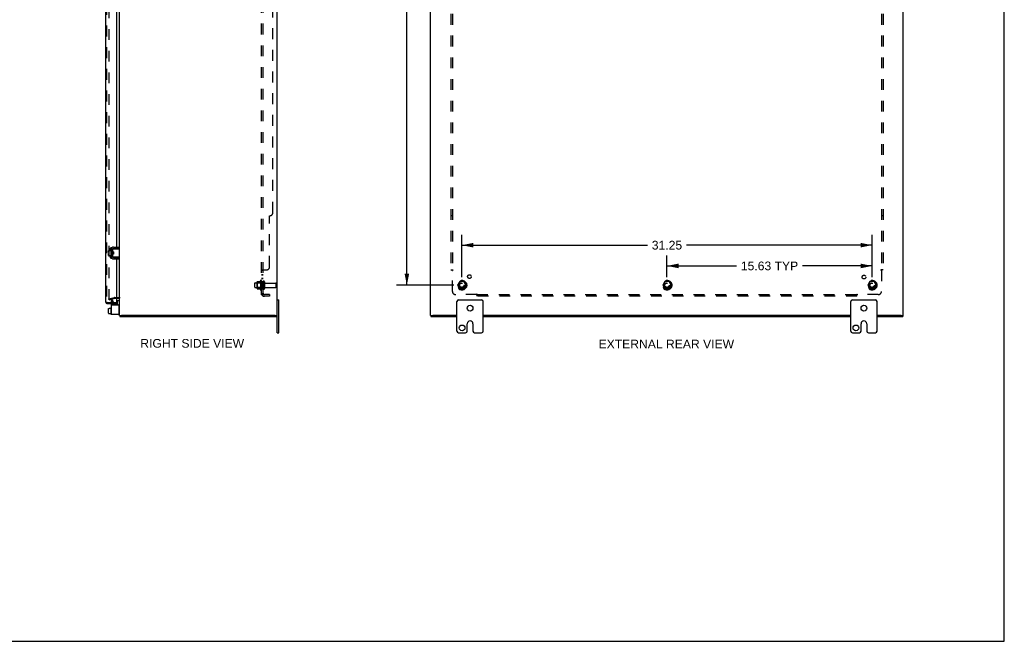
# Model space of a CAD drawing. Header units: inches. Extents: x 0 to 150, y 0 to 97.
# Tile 6 of 7: x 75 to 150, y 0 to 47. Entities that reach past the tile are written whole.
import ezdxf

# ---------------------------------------------------------------- set-up
doc = ezdxf.new("R2010")
doc.units = ezdxf.units.IN
doc.header["$LTSCALE"] = 8.25
doc.header["$MEASUREMENT"] = 0
doc.linetypes.add('HIDDEN', pattern=[0.2, 0.1, -0.1])
doc.layers.get('0').update_dxf_attribs({"linetype": 'CONTINUOUS'})
for name, color, linetype in [('DEFAULT_2', 8, 'HIDDEN'), ('DIMENSIONS', 7, 'CONTINUOUS'), ('DOOR_ASSEMBLY', 7, 'CONTINUOUS'), ('SUBPANEL', 7, 'CONTINUOUS')]:
    doc.layers.add(name, color=color, linetype=linetype)
doc.styles.get("Standard").update_dxf_attribs({"font": 'arial.ttf'})
doc.dimstyles.new('DIMSTYLE_1', dxfattribs={"dimtxt": 0.661765, "dimasz": 0.882353, "dimexe": 0.09, "dimexo": 0.07, "dimgap": 0.0375, "dimtad": 0, "dimtih": 1, "dimtoh": 1, "dimzin": 4, "dimdsep": 46, "dimtxsty": 'Standard', "dimblk": '_FILLED', "dimblk1": '_FILLED', "dimblk2": '_FILLED', "dimcen": 0.09, "dimadec": 3, "dimazin": 1, "dimtfac": 1, "dimtdec": 3, "dimtofl": 0, "dimtmove": 0, "dimatfit": 3, "dimldrblk": '_FILLED', "dimfxl": 0, "dimtolj": 1, "dimtzin": 4, "dimarcsym": 0})

# ---------------------------------------------------------------- blocks, each defined once
blk = doc.blocks.new('_FILLED')
at = {"color": 0, "linetype": 'ByBlock'}
blk.add_solid([(0, 0), (-1, 0.2), (-1, -0.2)], dxfattribs=at)
blk = doc.blocks.new('*D11')
at = {"layer": 'DIMENSIONS', "color": 2, "linetype": 'Continuous'}
for p, q in [((108.061, 70.356), (103.7, 70.356)), ((104.494, 70.356), (104.494, 49.393)), ((104.494, 27.106), (104.494, 48.07)), ((108.061, 27.106), (103.7, 27.106))]:
    blk.add_line(p, q, dxfattribs=at)
at = {"layer": 'DIMENSIONS', "color": 2, "linetype": 'Continuous', "xscale": 0.8823529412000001, "yscale": 0.8823529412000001, "zscale": 0.8823529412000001}
for p, rotation in [((104.494, 70.356), 90), ((104.494, 27.106), 270)]:
    blk.add_blockref('_FILLED', p, dxfattribs=dict(at, rotation=rotation))
at = {"layer": 'DIMENSIONS', "color": 2, "linetype": 'Continuous', "insert": (104.494, 49.062), "char_height": 0.6618, "width": 2.31249, "attachment_point": 2, "line_spacing_factor": 0.9}
blk.add_mtext('43.25', dxfattribs=at)
blk = doc.blocks.new('*D12')
at = {"layer": 'DIMENSIONS', "color": 2, "linetype": 'Continuous'}
for p, q in [((108.679, 27.724), (108.679, 30.946)), ((139.929, 27.724), (139.929, 30.946)), ((108.679, 30.152), (122.817, 30.152)), ((139.929, 30.152), (125.791, 30.152))]:
    blk.add_line(p, q, dxfattribs=at)
at = {"layer": 'DIMENSIONS', "color": 2, "linetype": 'Continuous', "xscale": 0.8823529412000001, "yscale": 0.8823529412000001, "zscale": 0.8823529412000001, "rotation": 180}
blk.add_blockref('_FILLED', (108.679, 30.152), dxfattribs=at)
at = {"layer": 'DIMENSIONS', "color": 2, "linetype": 'Continuous', "xscale": 0.8823529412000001, "yscale": 0.8823529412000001, "zscale": 0.8823529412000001}
blk.add_blockref('_FILLED', (139.929, 30.152), dxfattribs=at)
at = {"layer": 'DIMENSIONS', "color": 2, "linetype": 'Continuous', "insert": (124.304, 30.483), "char_height": 0.6618, "width": 2.31249, "attachment_point": 2, "line_spacing_factor": 0.9}
blk.add_mtext('31.25', dxfattribs=at)
blk = doc.blocks.new('*D13')
at = {"layer": 'DIMENSIONS', "color": 2, "linetype": 'Continuous'}
for p, q in [((124.304, 27.724), (124.304, 29.367)), ((139.929, 27.724), (139.929, 29.367)), ((124.304, 28.573), (129.604, 28.573)), ((139.929, 28.573), (134.628, 28.573))]:
    blk.add_line(p, q, dxfattribs=at)
at = {"layer": 'DIMENSIONS', "color": 2, "linetype": 'Continuous', "xscale": 0.8823529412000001, "yscale": 0.8823529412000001, "zscale": 0.8823529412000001, "rotation": 180}
blk.add_blockref('_FILLED', (124.304, 28.573), dxfattribs=at)
at = {"layer": 'DIMENSIONS', "color": 2, "linetype": 'Continuous', "xscale": 0.8823529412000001, "yscale": 0.8823529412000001, "zscale": 0.8823529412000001}
blk.add_blockref('_FILLED', (139.929, 28.573), dxfattribs=at)
at = {"layer": 'DIMENSIONS', "color": 2, "linetype": 'Continuous', "insert": (132.116, 28.904), "char_height": 0.6618, "width": 4.36174, "attachment_point": 2, "line_spacing_factor": 0.9}
blk.add_mtext('15.63 TYP', dxfattribs=at)

msp = doc.modelspace()

# ---------------------------------------------------------------- linework, layer by layer
at = {"color": 7, "linetype": 'Continuous'}
for p, q in [((150, 0), (150, 97.059)), ((82.579, 29.899), (82.579, 30.003)), ((81.76, 29.59), (81.76, 29.726)), ((81.76, 29.59), (81.828, 29.59)), ((81.76, 29.522), (81.828, 29.522)), ((81.76, 29.376), (81.76, 29.522)), ((81.77, 29.736), (81.935, 29.736)), ((81.77, 29.366), (81.935, 29.366)), ((81.828, 29.522), (81.828, 29.59)), ((81.935, 29.8), (81.935, 29.313)), ((81.945, 29.81), (81.965, 29.81)), ((81.945, 29.303), (81.965, 29.303)), ((81.975, 29.87), (81.978, 29.87)), ((82.079, 29.839), (82.079, 29.274)), ((82.083, 29.668), (82.079, 29.675)), ((82.079, 29.467), (82.086, 29.455)), ((82.083, 29.674), (82.083, 29.859)), ((82.083, 29.254), (82.083, 29.439)), ((82.087, 29.569), (82.085, 29.591)), ((82.089, 29.537), (82.087, 29.569)), ((82.09, 29.516), (82.089, 29.537)), ((82.093, 29.869), (82.612, 29.869)), ((82.143, 29.649), (82.093, 29.649)), ((82.143, 29.464), (82.093, 29.464)), ((82.101, 29.637), (82.094, 29.649)), ((82.106, 29.649), (82.1, 29.639)), ((82.119, 29.464), (82.125, 29.473)), ((82.124, 29.476), (82.131, 29.464)), ((82.137, 29.569), (82.135, 29.59)), ((82.579, 29.899), (82.139, 29.899)), ((82.143, 29.649), (82.143, 29.464)), ((82.54, 29.251), (82.532, 29.254)), ((82.612, 29.244), (82.612, 29.869)), ((81.975, 29.243), (81.978, 29.243)), ((82.612, 29.244), (82.093, 29.244)), ((82.139, 29.214), (82.579, 29.214)), ((82.579, 29.214), (82.579, 29.11)), ((82.425, 25.934), (82.425, 25.619)), ((82.435, 25.944), (82.572, 25.944)), ((94.612, 25.981), (94.747, 25.981)), ((94.747, 23.481), (94.747, 25.981)), ((108.304, 23.606), (108.304, 25.856)), ((108.429, 25.981), (110.179, 25.981)), ((110.304, 23.606), (110.304, 25.856)), ((138.304, 23.606), (138.304, 25.856)), ((138.429, 25.981), (140.179, 25.981)), ((140.304, 23.606), (140.304, 25.856)), ((81.76, 24.967), (81.76, 25.322)), ((81.77, 25.333), (81.828, 25.333)), ((81.77, 25.332), (81.828, 25.332)), ((81.77, 24.956), (81.828, 24.956)), ((81.77, 24.955), (81.828, 24.955)), ((81.828, 25.348), (81.935, 25.348)), ((81.828, 25.332), (81.828, 25.348)), ((81.828, 24.939), (81.828, 24.956)), ((81.828, 24.939), (81.935, 24.939)), ((81.935, 25.39), (81.935, 24.903)), ((81.945, 25.4), (81.965, 25.4)), ((81.945, 24.893), (81.965, 24.893)), ((82.532, 24.881), (82.519, 24.881)), ((82.612, 24.806), (82.757, 24.806)), ((82.632, 24.806), (82.632, 24.731)), ((94.465, 24.806), (94.612, 24.806)), ((94.582, 24.806), (94.582, 24.731)), ((106.304, 24.806), (106.454, 24.806)), ((106.329, 24.806), (106.329, 24.731)), ((142.154, 24.806), (142.304, 24.806)), ((142.279, 24.806), (142.279, 24.731)), ((109.085, 23.606), (109.085, 24.169)), ((109.522, 24.169), (109.522, 23.606)), ((139.085, 23.606), (139.085, 24.169)), ((139.522, 24.169), (139.522, 23.606)), ((94.612, 23.481), (94.747, 23.481)), ((108.429, 23.481), (108.96, 23.481)), ((109.647, 23.481), (110.179, 23.481)), ((138.429, 23.481), (138.96, 23.481)), ((139.647, 23.481), (140.179, 23.481)), ((0, 0), (150, 0))]:
    msp.add_line(p, q, dxfattribs=at)
at = {"color": 3, "linetype": 'Continuous'}
for p, q in [((94.612, 24.808), (94.612, 72.655)), ((106.304, 24.808), (106.304, 72.655)), ((142.304, 24.808), (142.304, 72.655)), ((82.612, 29.869), (82.612, 48.419)), ((82.139, 30.003), (82.579, 30.003)), ((81.975, 29.87), (81.975, 29.243)), ((82.139, 29.11), (82.579, 29.11)), ((82.612, 24.808), (82.612, 29.244)), ((81.975, 25.619), (82.519, 25.619)), ((81.975, 25.619), (81.975, 24.881)), ((82.364, 26.106), (82.542, 26.106)), ((82.579, 24.941), (82.579, 25.559)), ((82.519, 24.881), (81.975, 24.881)), ((94.457, 24.806), (82.767, 24.806)), ((94.612, 23.481), (94.612, 24.806)), ((108.304, 24.806), (106.459, 24.806)), ((138.304, 24.806), (110.304, 24.806)), ((142.149, 24.806), (140.304, 24.806)), ((82.632, 24.731), (94.582, 24.731)), ((106.329, 24.731), (108.304, 24.731)), ((110.304, 24.731), (138.304, 24.731)), ((140.304, 24.731), (142.279, 24.731))]:
    msp.add_line(p, q, dxfattribs=at)
at = {"color": 7, "linetype": 'Continuous'}
for points in [[(82.085, 29.591), (82.085, 29.601), (82.084, 29.611), (82.083, 29.621), (82.082, 29.63), (82.082, 29.638), (82.081, 29.646), (82.08, 29.653), (82.08, 29.66), (82.079, 29.666), (82.079, 29.666)], [(82.083, 29.674), (82.083, 29.672), (82.083, 29.67), (82.083, 29.669), (82.083, 29.667), (82.084, 29.666), (82.084, 29.664), (82.084, 29.663), (82.084, 29.661), (82.085, 29.66), (82.085, 29.659), (82.085, 29.658), (82.086, 29.657), (82.086, 29.656), (82.087, 29.655), (82.087, 29.654), (82.088, 29.653), (82.088, 29.652), (82.089, 29.651), (82.089, 29.651), (82.09, 29.65), (82.091, 29.65), (82.091, 29.649), (82.092, 29.649), (82.093, 29.649)], [(82.093, 29.464), (82.092, 29.464), (82.091, 29.463), (82.091, 29.463), (82.09, 29.463), (82.089, 29.462), (82.089, 29.461), (82.088, 29.461), (82.088, 29.46), (82.087, 29.459), (82.087, 29.458), (82.086, 29.457), (82.086, 29.456), (82.086, 29.455), (82.085, 29.454), (82.085, 29.453), (82.084, 29.451), (82.084, 29.45), (82.084, 29.449), (82.084, 29.447), (82.083, 29.446), (82.083, 29.444), (82.083, 29.443), (82.083, 29.441), (82.083, 29.439)], [(82.094, 29.464), (82.094, 29.47), (82.093, 29.478), (82.092, 29.487), (82.091, 29.496), (82.091, 29.506), (82.09, 29.516)], [(82.11, 29.577), (82.11, 29.584), (82.109, 29.592), (82.108, 29.599), (82.107, 29.606), (82.106, 29.612), (82.106, 29.618), (82.105, 29.623), (82.104, 29.627), (82.103, 29.631), (82.102, 29.634), (82.102, 29.636), (82.101, 29.637)], [(82.114, 29.536), (82.113, 29.552), (82.112, 29.561), (82.11, 29.577)], [(82.124, 29.476), (82.123, 29.477), (82.122, 29.479), (82.121, 29.482), (82.121, 29.486), (82.12, 29.49), (82.119, 29.495), (82.118, 29.501), (82.118, 29.507), (82.117, 29.514), (82.116, 29.521), (82.115, 29.529), (82.114, 29.536)], [(82.135, 29.59), (82.135, 29.601), (82.134, 29.611), (82.133, 29.621), (82.132, 29.63), (82.132, 29.638), (82.131, 29.646), (82.131, 29.649)], [(82.139, 29.526), (82.138, 29.547), (82.137, 29.569)], [(82.143, 29.477), (82.143, 29.477), (82.142, 29.486), (82.141, 29.495), (82.141, 29.505), (82.14, 29.515), (82.139, 29.526)], [(82.532, 29.859), (82.54, 29.861), (82.543, 29.862), (82.546, 29.864), (82.549, 29.865), (82.552, 29.865), (82.555, 29.866), (82.558, 29.867), (82.56, 29.867), (82.563, 29.868), (82.565, 29.868), (82.567, 29.869), (82.569, 29.869), (82.571, 29.869)], [(82.571, 29.244), (82.569, 29.244), (82.567, 29.244), (82.565, 29.244), (82.563, 29.245), (82.56, 29.245), (82.558, 29.246), (82.555, 29.246), (82.552, 29.247), (82.549, 29.248), (82.546, 29.249), (82.543, 29.25), (82.54, 29.251)]]:
    msp.add_lwpolyline(points, dxfattribs=at)
for centre in [(109.304, 25.356), (139.304, 25.356), (108.695, 23.856), (138.695, 23.856)]:
    msp.add_circle(centre, 0.219, dxfattribs=at)
at = {"color": 3, "linetype": 'Continuous'}
for centre, radius, start, end in [((82.139, 29.839), 0.164, 90, 180), ((82.139, 29.274), 0.164, 180, 270), ((82.519, 25.559), 0.06, 0, 90), ((82.542, 26.036), 0.07, 0, 90), ((82.519, 24.941), 0.06, 270, 360)]:
    msp.add_arc(centre, radius, start, end, dxfattribs=at)
at = {"color": 7, "linetype": 'Continuous'}
for centre, radius, start, end in [((81.77, 29.726), 0.01, 90, 180), ((81.77, 29.376), 0.01, 180, 270), ((81.945, 29.8), 0.01, 90, 180), ((81.945, 29.313), 0.01, 180, 270), ((81.965, 29.8), 0.01, 0, 90), ((81.965, 29.313), 0.01, 270, 360), ((82.139, 29.839), 0.06, 90, 180), ((82.139, 29.274), 0.06, 180, 270), ((82.093, 29.859), 0.01, 90, 144.8477), ((82.093, 29.254), 0.01, 214.70761, 270), ((82.435, 25.934), 0.01, 90, 180), ((82.572, 25.904), 0.04, 0, 90), ((108.429, 25.856), 0.125, 90, 180), ((110.179, 25.856), 0.125, 0, 90), ((138.429, 25.856), 0.125, 90, 180), ((140.179, 25.856), 0.125, 0, 90), ((81.945, 25.39), 0.01, 90, 180.00001), ((81.945, 24.903), 0.01, 179.99999, 270), ((81.965, 25.39), 0.01, 359.99999, 90), ((81.965, 24.903), 0.01, 270, 0.00001), ((82.532, 24.961), 0.08, 270, 360), ((109.304, 24.169), 0.219, 0, 180), ((139.304, 24.169), 0.219, 0, 180), ((108.429, 23.606), 0.125, 180, 270), ((108.96, 23.606), 0.125, 270.00009, 360), ((109.647, 23.606), 0.125, 180, 269.99991), ((110.179, 23.606), 0.125, 270, 360), ((138.429, 23.606), 0.125, 180, 270), ((138.96, 23.606), 0.125, 270.00009, 360), ((139.647, 23.606), 0.125, 180, 269.99991), ((140.179, 23.606), 0.125, 270, 360)]:
    msp.add_arc(centre, radius, start, end, dxfattribs=at)
for centre, major_axis, ratio, start_param, end_param in [((81.77, 25.322), (0, 0.0111), 0.898834, 6.283185, 7.853982), ((81.77, 25.321), (0, 0.0112), 0.889134, 0, 1.570796), ((81.77, 24.968), (0, 0.0114), 0.875492, 1.570796, 3.141593), ((81.77, 24.967), (0, 0.0113), 0.88616, 7.853982, 9.424778)]:
    msp.add_ellipse(centre, major_axis=major_axis, ratio=ratio, start_param=start_param, end_param=end_param, dxfattribs=at)
at = {"layer": 'DEFAULT_2', "color": 8, "linetype": 'HIDDEN'}
for p, q in [((81.8, 71.356), (81.8, 26.107)), ((92.912, 26.949), (92.912, 27.264)), ((92.942, 27.294), (93.537, 27.294)), ((93.076, 27.362), (93.076, 26.851)), ((93.096, 27.29), (93.076, 27.31)), ((93.087, 27.384), (93.315, 27.384)), ((93.392, 27.29), (93.096, 27.29)), ((93.096, 27.29), (93.096, 26.923)), ((93.342, 27.462), (93.342, 26.75)), ((93.392, 27.29), (93.412, 27.31)), ((93.392, 27.29), (93.392, 26.923)), ((93.412, 27.44), (93.412, 26.772)), ((93.537, 27.364), (93.537, 26.849)), ((93.647, 27.364), (93.647, 26.849)), ((93.71, 27.271), (94.507, 27.271)), ((94.537, 26.971), (94.537, 27.241)), ((108.516, 27.379), (108.361, 27.111)), ((108.361, 27.101), (108.516, 26.834)), ((108.833, 27.384), (108.524, 27.384)), ((108.996, 27.111), (108.842, 27.379)), ((108.842, 26.834), (108.996, 27.101)), ((124.141, 27.379), (123.986, 27.111)), ((123.986, 27.101), (124.141, 26.834)), ((124.458, 27.384), (124.149, 27.384)), ((124.621, 27.111), (124.467, 27.379)), ((124.467, 26.834), (124.621, 27.101)), ((139.766, 27.379), (139.611, 27.111)), ((139.611, 27.101), (139.766, 26.834)), ((140.083, 27.384), (139.774, 27.384)), ((140.246, 27.111), (140.092, 27.379)), ((140.092, 26.834), (140.246, 27.101)), ((92.942, 26.919), (93.537, 26.919)), ((93.096, 26.923), (93.076, 26.903)), ((93.087, 26.829), (93.315, 26.829)), ((93.392, 26.923), (93.096, 26.923)), ((93.392, 26.923), (93.412, 26.903)), ((93.71, 26.941), (94.507, 26.941)), ((108.833, 26.829), (108.524, 26.829)), ((124.458, 26.829), (124.149, 26.829)), ((140.083, 26.829), (139.774, 26.829)), ((81.8, 26.074), (82.184, 26.177)), ((81.819, 26.002), (81.8, 26.074)), ((81.819, 26.002), (82.204, 26.105)), ((81.975, 25.836), (81.975, 25.619)), ((81.989, 25.888), (82.03, 25.959)), ((82.12, 25.907), (82.03, 25.959)), ((82.12, 25.907), (82.079, 25.836)), ((82.079, 25.836), (82.079, 25.619)), ((82.214, 26.181), (82.542, 26.181)), ((82.214, 26.106), (82.364, 26.106))]:
    msp.add_line(p, q, dxfattribs=at)
for points in [[(81.8, 26.107), (81.8, 26.105), (81.8, 26.102), (81.801, 26.1), (81.802, 26.098)], [(81.819, 26.087), (81.817, 26.087), (81.815, 26.087), (81.813, 26.088), (81.811, 26.089), (81.809, 26.09), (81.807, 26.091), (81.806, 26.093), (81.804, 26.094), (81.803, 26.096), (81.802, 26.098)], [(81.824, 26.088), (81.822, 26.087), (81.82, 26.087), (81.819, 26.087)]]:
    msp.add_lwpolyline(points, dxfattribs=at)
for centre, radius in [((108.679, 27.106), 0.372), ((108.679, 27.106), 0.356), ((108.679, 27.106), 0.312), ((108.679, 27.106), 0.204), ((108.679, 27.106), 0.188), ((108.679, 27.106), 0.183), ((108.679, 27.106), 0.165), ((124.304, 27.106), 0.372), ((124.304, 27.106), 0.356), ((124.304, 27.106), 0.312), ((124.304, 27.106), 0.204), ((124.304, 27.106), 0.188), ((124.304, 27.106), 0.183), ((124.304, 27.106), 0.165), ((139.929, 27.106), 0.372), ((139.929, 27.106), 0.356), ((139.929, 27.106), 0.312), ((139.929, 27.106), 0.204), ((139.929, 27.106), 0.188), ((139.929, 27.106), 0.183), ((139.929, 27.106), 0.165)]:
    msp.add_circle(centre, radius, dxfattribs=at)
for centre, radius, start, end in [((92.942, 27.264), 0.03, 90, 180), ((93.218, 27.362), 0.141, 174.79195, 180), ((93.087, 27.374), 0.01, 90, 174.80617), ((93.296, 27.394), 0.01, 270, 336.03207), ((93.943, 27.106), 0.698, 149.33687, 156.03207), ((93.374, 27.44), 0.0384, 0, 145.55034), ((93.592, 27.364), 0.055, 0, 180), ((93.71, 27.334), 0.0625, 180, 270), ((94.507, 27.241), 0.03, 360, 90), ((108.37, 27.106), 0.01, 150.01268, 209.98829), ((108.524, 27.374), 0.01, 90.01235, 149.98915), ((108.833, 27.374), 0.01, 30.01204, 89.98872), ((108.988, 27.106), 0.01, 330.01268, 29.98829), ((123.995, 27.106), 0.01, 150.01268, 209.98829), ((124.149, 27.374), 0.01, 90.01235, 149.98915), ((124.458, 27.374), 0.01, 30.01204, 89.98872), ((124.613, 27.106), 0.01, 330.01268, 29.98829), ((139.62, 27.106), 0.01, 150.01268, 209.98829), ((139.774, 27.374), 0.01, 90.01235, 149.98915), ((140.083, 27.374), 0.01, 30.01204, 89.98872), ((140.238, 27.106), 0.01, 330.01268, 29.98829), ((92.942, 26.949), 0.03, 180, 270), ((93.218, 26.851), 0.141, 180, 185.20805), ((93.087, 26.839), 0.01, 185.19383, 270), ((93.296, 26.819), 0.01, 23.96793, 90), ((93.943, 27.106), 0.698, 203.96793, 210.66313), ((93.374, 26.772), 0.0384, 214.44966, 360), ((93.592, 26.849), 0.055, 180, 360), ((93.71, 26.879), 0.0625, 90, 180), ((94.507, 26.971), 0.03, 270, 0), ((108.524, 26.839), 0.01, 210.01204, 269.98872), ((108.833, 26.839), 0.01, 270.01235, 329.98915), ((124.149, 26.839), 0.01, 210.01204, 269.98872), ((124.458, 26.839), 0.01, 270.01235, 329.98915), ((139.774, 26.839), 0.01, 210.01204, 269.98872), ((140.083, 26.839), 0.01, 270.01235, 329.98915), ((82.079, 25.836), 0.104, 150, 180), ((82.214, 26.066), 0.115, 90, 105), ((82.214, 26.066), 0.04, 90, 105), ((82.542, 26.036), 0.145, 42.98581, 90)]:
    msp.add_arc(centre, radius, start, end, dxfattribs=at)
at = {"layer": 'DOOR_ASSEMBLY', "color": 3, "linetype": 'Continuous'}
for p, q in [((81.539, 71.618), (81.539, 25.845)), ((82.364, 48.285), (82.364, 30.003)), ((81.923, 29.736), (81.923, 29.913)), ((81.923, 29.2), (81.923, 29.366)), ((81.973, 29.963), (82.029, 29.963)), ((82.079, 29.846), (82.079, 29.674)), ((82.079, 29.466), (82.079, 29.267)), ((82.364, 29.899), (82.364, 29.869)), ((82.029, 29.15), (81.973, 29.15)), ((82.364, 29.244), (82.364, 29.214)), ((82.364, 29.11), (82.364, 25.791)), ((81.684, 25.7), (82.364, 25.7))]:
    msp.add_line(p, q, dxfattribs=at)
at = {"layer": 'DOOR_ASSEMBLY', "color": 8, "linetype": 'HIDDEN'}
for p, q in [((81.614, 71.618), (81.614, 25.845)), ((82.349, 25.775), (81.684, 25.775)), ((81.923, 25.775), (81.923, 25.7)), ((82.079, 25.775), (82.079, 25.7))]:
    msp.add_line(p, q, dxfattribs=at)
at = {"layer": 'DOOR_ASSEMBLY', "color": 7, "linetype": 'Continuous'}
for p, q in [((82.349, 25.775), (82.364, 25.775)), ((82.364, 25.775), (82.364, 25.7))]:
    msp.add_line(p, q, dxfattribs=at)
at = {"layer": 'DOOR_ASSEMBLY', "color": 3, "linetype": 'Continuous'}
for centre, radius, start, end in [((81.973, 29.913), 0.05, 90, 180), ((82.029, 29.913), 0.05, 87.76968, 90), ((81.973, 29.2), 0.05, 180, 270), ((82.029, 29.2), 0.05, 270, 272.23032), ((81.684, 25.845), 0.145, 180, 270), ((82.349, 25.791), 0.0156, 270, 360)]:
    msp.add_arc(centre, radius, start, end, dxfattribs=at)
at = {"layer": 'DOOR_ASSEMBLY', "color": 8, "linetype": 'HIDDEN'}
msp.add_arc((81.684, 25.845), 0.07, 180, 270, dxfattribs=at)
at = {"layer": 'SUBPANEL', "color": 8, "linetype": 'HIDDEN'}
for p, q in [((93.412, 26.388), (93.412, 71.075)), ((93.537, 26.388), (93.537, 71.075)), ((107.835, 69.2), (107.835, 28.263)), ((107.96, 69.2), (107.96, 28.263)), ((140.647, 69.2), (140.647, 28.263)), ((140.772, 69.2), (140.772, 28.263)), ((94.287, 32.638), (94.287, 64.825)), ((94.037, 28.513), (94.037, 32.388)), ((107.96, 32.388), (107.835, 32.388)), ((140.772, 32.388), (140.647, 32.388)), ((93.537, 28.227), (93.412, 28.227)), ((93.537, 27.902), (93.412, 27.902)), ((93.537, 27.866), (93.412, 27.866)), ((93.439, 28.249), (93.435, 28.247)), ((93.446, 28.252), (93.438, 28.248)), ((93.45, 28.253), (93.445, 28.251)), ((93.466, 28.263), (93.787, 28.263)), ((93.538, 28.228), (93.537, 28.227)), ((93.538, 28.231), (93.538, 28.23)), ((93.542, 28.235), (93.54, 28.234)), ((93.545, 28.238), (93.543, 28.237)), ((93.56, 28.249), (93.558, 28.248)), ((93.563, 28.255), (93.562, 28.254)), ((93.563, 28.258), (93.563, 28.256)), ((107.835, 28.263), (108.001, 28.263)), ((107.941, 28.246), (107.948, 28.239)), ((107.96, 26.638), (107.96, 28.227)), ((107.98, 28.24), (107.973, 28.237)), ((140.772, 28.263), (140.607, 28.263)), ((140.647, 28.227), (140.647, 26.638)), ((93.537, 27.621), (93.412, 27.621)), ((93.537, 27.585), (93.412, 27.585)), ((93.537, 27.356), (93.412, 27.356)), ((93.537, 26.856), (93.412, 26.856)), ((93.537, 26.388), (93.412, 26.388)), ((93.466, 26.349), (93.563, 26.428)), ((94.037, 26.388), (93.649, 26.388)), ((94.037, 26.263), (93.649, 26.263)), ((94.037, 26.388), (94.037, 26.263)), ((109.8, 26.388), (108.21, 26.388)), ((109.835, 26.263), (109.835, 26.428)), ((109.835, 26.388), (138.772, 26.388)), ((138.772, 26.263), (109.835, 26.263)), ((138.772, 26.263), (138.772, 26.428)), ((138.789, 26.369), (138.794, 26.373)), ((138.794, 26.373), (138.797, 26.376)), ((138.795, 26.407), (138.798, 26.401)), ((140.397, 26.388), (138.808, 26.388))]:
    msp.add_line(p, q, dxfattribs=at)
for points in [[(93.435, 28.247), (93.432, 28.246), (93.428, 28.244), (93.425, 28.242), (93.423, 28.241), (93.42, 28.239), (93.418, 28.237), (93.416, 28.235), (93.414, 28.233), (93.413, 28.232), (93.413, 28.23), (93.412, 28.229), (93.412, 28.227)], [(93.429, 28.244), (93.426, 28.243), (93.423, 28.241), (93.421, 28.24), (93.418, 28.238), (93.417, 28.236), (93.415, 28.234), (93.414, 28.233), (93.413, 28.231), (93.413, 28.23), (93.412, 28.228), (93.412, 28.227)], [(93.465, 28.261), (93.462, 28.26), (93.46, 28.258), (93.457, 28.257), (93.454, 28.255), (93.451, 28.254), (93.448, 28.253)], [(93.466, 28.263), (93.464, 28.261), (93.462, 28.259), (93.459, 28.258), (93.456, 28.256), (93.453, 28.255), (93.45, 28.253)], [(93.563, 28.263), (93.563, 28.261), (93.563, 28.259), (93.563, 28.258), (93.563, 28.256), (93.563, 28.255), (93.562, 28.254), (93.562, 28.252), (93.561, 28.251), (93.56, 28.249), (93.558, 28.248), (93.557, 28.247), (93.555, 28.245), (93.554, 28.244), (93.552, 28.243), (93.55, 28.242), (93.548, 28.24), (93.547, 28.239), (93.545, 28.238), (93.543, 28.237), (93.542, 28.235), (93.54, 28.234), (93.539, 28.232), (93.538, 28.231), (93.538, 28.23), (93.538, 28.228), (93.537, 28.227)], [(93.557, 28.247), (93.555, 28.245), (93.554, 28.244)], [(93.563, 28.263), (93.563, 28.261), (93.563, 28.259)], [(107.921, 28.263), (107.924, 28.261), (107.926, 28.259), (107.928, 28.258), (107.93, 28.256), (107.931, 28.255), (107.933, 28.253), (107.935, 28.252), (107.937, 28.25), (107.938, 28.249), (107.94, 28.247), (107.941, 28.246)], [(107.948, 28.239), (107.95, 28.237), (107.952, 28.235), (107.953, 28.233), (107.955, 28.232), (107.957, 28.23), (107.959, 28.229), (107.96, 28.227)], [(107.973, 28.237), (107.971, 28.235), (107.969, 28.234), (107.967, 28.232), (107.965, 28.231), (107.963, 28.23), (107.961, 28.228), (107.96, 28.227)], [(108.001, 28.263), (108, 28.261), (108, 28.259), (107.999, 28.258), (107.998, 28.256), (107.997, 28.255), (107.996, 28.254), (107.995, 28.252), (107.994, 28.251), (107.992, 28.249), (107.991, 28.248), (107.989, 28.247), (107.987, 28.245), (107.986, 28.244), (107.984, 28.243), (107.982, 28.242), (107.98, 28.24)], [(140.607, 28.263), (140.607, 28.261), (140.608, 28.259), (140.609, 28.258), (140.609, 28.256), (140.61, 28.255), (140.611, 28.254), (140.613, 28.252), (140.614, 28.251), (140.615, 28.249), (140.617, 28.248), (140.618, 28.247), (140.62, 28.245), (140.622, 28.244), (140.624, 28.243), (140.626, 28.242), (140.628, 28.24), (140.634, 28.237)], [(140.634, 28.237), (140.636, 28.235), (140.638, 28.234), (140.641, 28.232), (140.642, 28.231), (140.644, 28.23), (140.646, 28.228), (140.647, 28.227)], [(140.665, 28.244), (140.66, 28.24), (140.659, 28.238), (140.657, 28.236), (140.655, 28.234), (140.653, 28.233), (140.652, 28.231), (140.65, 28.23), (140.649, 28.228), (140.647, 28.227)], [(140.686, 28.263), (140.684, 28.261), (140.682, 28.26), (140.68, 28.258), (140.678, 28.257), (140.677, 28.255), (140.675, 28.254), (140.673, 28.253), (140.672, 28.251), (140.67, 28.25), (140.669, 28.248), (140.668, 28.247), (140.666, 28.246), (140.665, 28.244)], [(93.441, 26.365), (93.435, 26.367), (93.432, 26.369), (93.429, 26.37), (93.426, 26.372), (93.423, 26.373), (93.421, 26.375), (93.418, 26.376), (93.417, 26.378), (93.415, 26.38), (93.414, 26.382), (93.413, 26.383), (93.413, 26.385), (93.412, 26.386), (93.412, 26.388)], [(93.466, 26.349), (93.465, 26.351), (93.462, 26.353), (93.46, 26.355), (93.457, 26.357), (93.454, 26.358), (93.451, 26.36), (93.448, 26.362), (93.445, 26.363), (93.441, 26.365)], [(93.541, 26.411), (93.541, 26.411), (93.541, 26.411), (93.541, 26.41), (93.541, 26.41), (93.541, 26.41), (93.54, 26.41), (93.54, 26.41), (93.539, 26.409), (93.539, 26.409), (93.538, 26.409), (93.538, 26.408), (93.537, 26.408), (93.537, 26.408), (93.536, 26.407), (93.536, 26.407), (93.535, 26.407), (93.534, 26.406), (93.534, 26.406), (93.533, 26.406), (93.532, 26.405), (93.531, 26.405), (93.531, 26.405), (93.53, 26.404), (93.529, 26.404), (93.529, 26.404), (93.528, 26.403), (93.527, 26.403), (93.526, 26.402), (93.525, 26.402), (93.525, 26.402), (93.524, 26.401), (93.523, 26.401), (93.522, 26.401), (93.521, 26.4), (93.52, 26.4), (93.52, 26.4), (93.519, 26.399), (93.518, 26.399), (93.517, 26.398), (93.516, 26.398), (93.515, 26.398), (93.514, 26.397), (93.513, 26.397), (93.512, 26.397), (93.512, 26.396), (93.511, 26.396), (93.51, 26.396), (93.509, 26.395), (93.508, 26.395), (93.507, 26.395), (93.506, 26.394), (93.505, 26.394), (93.504, 26.394), (93.503, 26.393), (93.502, 26.393), (93.501, 26.393), (93.5, 26.392), (93.499, 26.392), (93.498, 26.392), (93.497, 26.391), (93.495, 26.391), (93.494, 26.391), (93.493, 26.391), (93.492, 26.39), (93.491, 26.39), (93.49, 26.39), (93.489, 26.39), (93.488, 26.389), (93.487, 26.389), (93.486, 26.389), (93.486, 26.389), (93.485, 26.389), (93.484, 26.388), (93.483, 26.388), (93.482, 26.388), (93.481, 26.388), (93.48, 26.388), (93.479, 26.388), (93.479, 26.388), (93.478, 26.388), (93.478, 26.387), (93.478, 26.387)], [(93.478, 26.387), (93.478, 26.387), (93.478, 26.387), (93.478, 26.387), (93.478, 26.387), (93.478, 26.387), (93.478, 26.387), (93.479, 26.388), (93.479, 26.388), (93.479, 26.388), (93.48, 26.388), (93.48, 26.388), (93.481, 26.388)], [(93.555, 26.415), (93.552, 26.411), (93.55, 26.409), (93.548, 26.407), (93.547, 26.405), (93.545, 26.403), (93.543, 26.401), (93.542, 26.399), (93.54, 26.397), (93.539, 26.394), (93.538, 26.393), (93.538, 26.391), (93.538, 26.389), (93.537, 26.388)], [(93.537, 26.408), (93.538, 26.408), (93.538, 26.408), (93.539, 26.409), (93.539, 26.409), (93.54, 26.409), (93.54, 26.41), (93.54, 26.41), (93.541, 26.41), (93.541, 26.41), (93.541, 26.41), (93.541, 26.411), (93.541, 26.411), (93.541, 26.411)], [(93.563, 26.428), (93.563, 26.428), (93.563, 26.427), (93.563, 26.426), (93.563, 26.426), (93.563, 26.425), (93.562, 26.424), (93.562, 26.422), (93.561, 26.421), (93.56, 26.42), (93.558, 26.418), (93.557, 26.417), (93.555, 26.415)], [(109.809, 26.401), (109.808, 26.399), (109.806, 26.397), (109.805, 26.394), (109.804, 26.393), (109.802, 26.391), (109.801, 26.389), (109.8, 26.388)], [(109.817, 26.37), (109.812, 26.375), (109.81, 26.376), (109.809, 26.378), (109.807, 26.38), (109.805, 26.382), (109.804, 26.383), (109.802, 26.385), (109.801, 26.386), (109.8, 26.388)], [(109.835, 26.428), (109.833, 26.428), (109.832, 26.427), (109.83, 26.426), (109.829, 26.426), (109.827, 26.425), (109.826, 26.424), (109.825, 26.422), (109.823, 26.421), (109.822, 26.42), (109.82, 26.418), (109.819, 26.417), (109.818, 26.415), (109.817, 26.413), (109.815, 26.411), (109.814, 26.409), (109.813, 26.407), (109.809, 26.401)], [(109.835, 26.349), (109.834, 26.351), (109.832, 26.353), (109.831, 26.355), (109.829, 26.357), (109.828, 26.358), (109.826, 26.36), (109.825, 26.362), (109.824, 26.363), (109.822, 26.365), (109.821, 26.366), (109.819, 26.367), (109.818, 26.369), (109.817, 26.37)], [(138.772, 26.428), (138.774, 26.428), (138.776, 26.427), (138.777, 26.426), (138.779, 26.426), (138.78, 26.425), (138.781, 26.424), (138.783, 26.422), (138.784, 26.421), (138.786, 26.42), (138.787, 26.418), (138.788, 26.417), (138.79, 26.415), (138.791, 26.413), (138.792, 26.411), (138.793, 26.409), (138.795, 26.407)], [(138.772, 26.349), (138.774, 26.351), (138.775, 26.353), (138.777, 26.355), (138.778, 26.357), (138.78, 26.358), (138.781, 26.36), (138.782, 26.362), (138.784, 26.363), (138.785, 26.365), (138.787, 26.366), (138.788, 26.367), (138.789, 26.369)], [(138.797, 26.376), (138.799, 26.378), (138.801, 26.38), (138.802, 26.382), (138.804, 26.383), (138.805, 26.385), (138.807, 26.386), (138.808, 26.388)], [(138.798, 26.401), (138.8, 26.399), (138.801, 26.397), (138.803, 26.394), (138.804, 26.393), (138.805, 26.391), (138.807, 26.389), (138.808, 26.388)]]:
    msp.add_lwpolyline(points, dxfattribs=at)
for centre, radius in [((109.259, 27.762), 0.141), ((139.31, 27.725), 0.141), ((108.679, 27.106), 0.25), ((124.304, 27.106), 0.25), ((139.929, 27.106), 0.25)]:
    msp.add_circle(centre, radius, dxfattribs=at)
for centre, radius, start, end in [((94.037, 32.638), 0.25, 270, 360), ((93.787, 28.513), 0.25, 270, 360), ((93.649, 26.5), 0.237, 180, 270), ((93.649, 26.5), 0.112, 180, 270), ((108.21, 26.638), 0.25, 180, 270), ((140.397, 26.638), 0.25, 270, 360)]:
    msp.add_arc(centre, radius, start, end, dxfattribs=at)

# ---------------------------------------------------------------- texts
at = {"layer": 'DIMENSIONS', "color": 2, "linetype": 'Continuous', "char_height": 0.66176, "attachment_point": 2, "line_spacing_factor": 0.9}
for s, insert, width in [('RIGHT SIDE VIEW', (88.141, 23.01), 7.89197), ('EXTERNAL REAR VIEW', (124.256, 22.959), 10.30286)]:
    msp.add_mtext(s, dxfattribs=dict(at, insert=insert, width=width))

# ---------------------------------------------------------------- dimensions: what is measured, and where the dimension line sits
at = {"layer": 'DIMENSIONS', "color": 2, "linetype": 'Continuous'}
dim = msp.add_linear_dim(base=(104.494, 27.106), p1=(108.131, 70.356), p2=(108.131, 27.106), angle=270, dimstyle='DIMSTYLE_1', dxfattribs=at)
dim.commit()
dim.dimension.update_dxf_attribs({"geometry": '*D11', "text_midpoint": (104.479, 48.728), "dimtype": 160})
dim = msp.add_linear_dim(base=(139.929, 30.152), p1=(108.679, 27.654), p2=(139.929, 27.654), dimstyle='DIMSTYLE_1', dxfattribs=at)
dim.commit()
dim.dimension.update_dxf_attribs({"geometry": '*D12', "text_midpoint": (124.305, 30.148), "dimtype": 160})
dim = msp.add_linear_dim(base=(139.928719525, 28.57328844), p1=(124.303719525, 27.653958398), p2=(139.928719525, 27.653958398), text='<> TYP', dimstyle='DIMSTYLE_1', dxfattribs=at)
dim.commit()
dim.dimension.update_dxf_attribs({"geometry": '*D13', "text_midpoint": (132.116219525, 28.57328844), "dimtype": 160})

doc.saveas('drawing.dxf')
